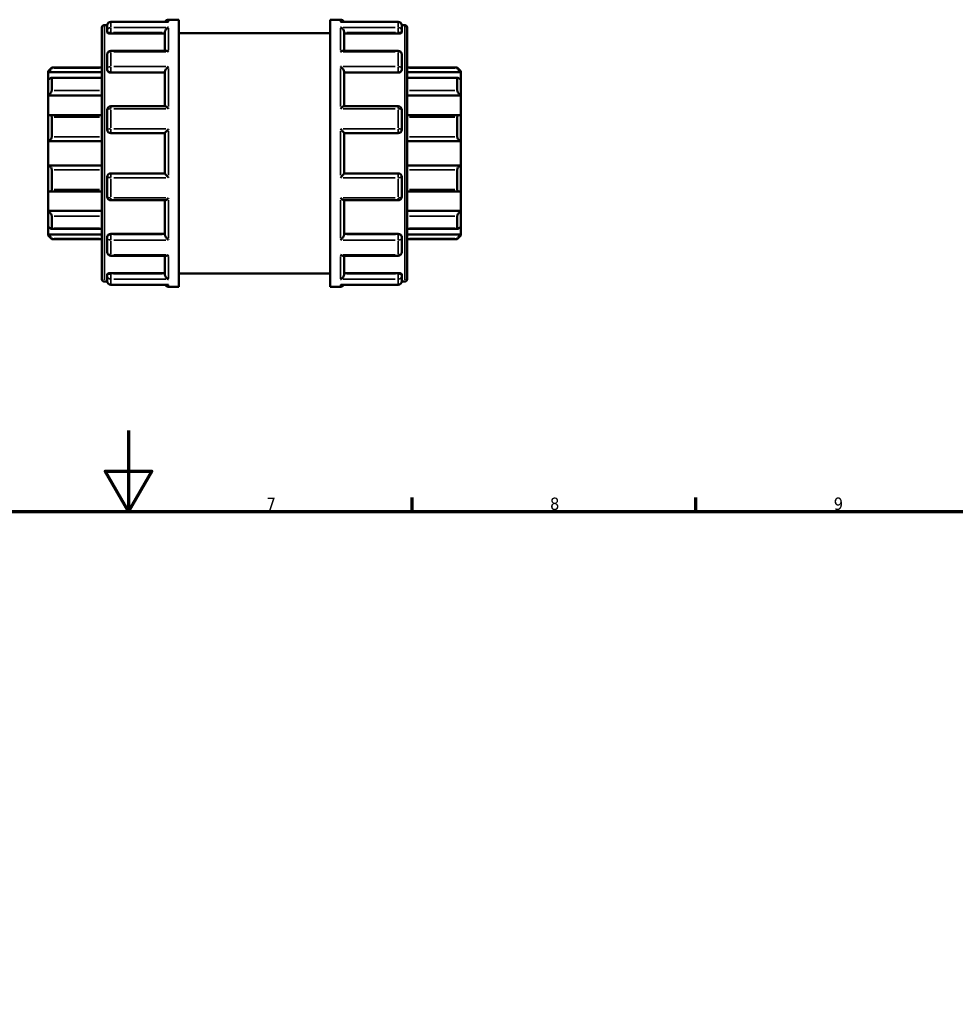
# Model space of a CAD drawing. Header units: millimetres. Extents: x 0 to 905, y -349 to 720.
# Tile 8 of 11: x 394 to 625, y 452 to 695. Entities that reach past the tile are written whole.
import ezdxf

# ---------------------------------------------------------------- set-up
doc = ezdxf.new("R2010")
doc.units = ezdxf.units.MM
for name, color, linetype, lineweight in [('Border (ANSI)', 7, 'Continuous', 70), ('Visible (ANSI)', 7, 'Continuous', 50), ('Visible Narrow (ANSI)', 7, 'Continuous', 35)]:
    doc.layers.add(name, color=color, linetype=linetype, lineweight=lineweight)
doc.styles.add('Note Text (ANSI)', font='tahoma.ttf')

# ---------------------------------------------------------------- blocks, each defined once
blk = doc.blocks.new('Borders Default Border')
at = {"layer": 'Border (ANSI)'}
for p, q in [((490.58, 574), (490.58, 577.45)), ((560.67, 574), (560.67, 577.45))]:
    blk.add_line(p, q, dxfattribs=at)
at = {"layer": 'Border (ANSI)', "flags": 128}
for points in [[(420.5, 594), (420.5, 574), (414.73, 584), (426.27, 584), (420.5, 574)], [(20, 20), (20, 574), (821, 574), (821, 20), (20, 20)]]:
    blk.add_lwpolyline(points, dxfattribs=at)
at = {"layer": 'Border (ANSI)', "char_height": 3.05, "attachment_point": 7, "style": 'Note Text (ANSI)'}
for s, insert in [('7', (454.6, 574.4)), ('8', (524.63, 574.33)), ('9', (594.7, 574.34))]:
    blk.add_mtext(s, dxfattribs=dict(at, insert=insert))

msp = doc.modelspace()

# ---------------------------------------------------------------- linework, layer by layer
at = {"layer": 'Visible (ANSI)'}
for p, q in [((413.923, 631.408), (413.923, 693.557)), ((414.529, 694.162), (415.252, 694.162)), ((415.243, 692.736), (415.243, 694.034)), ((430.238, 694.943), (416.152, 694.943)), ((430.402, 695.482), (432.923, 695.482)), ((432.923, 629.482), (432.923, 695.482)), ((470.323, 629.482), (470.323, 695.482)), ((470.323, 695.482), (472.845, 695.482)), ((487.095, 694.943), (473.008, 694.943)), ((487.994, 694.162), (488.717, 694.162)), ((488.003, 694.034), (488.003, 692.736)), ((489.323, 693.557), (489.323, 631.408)), ((415.243, 692.736), (415.243, 692.374)), ((416.152, 692.056), (429.493, 692.056)), ((429.493, 687.786), (429.493, 692.421)), ((432.923, 692.182), (470.323, 692.182)), ((473.753, 687.786), (473.753, 692.421)), ((487.095, 692.056), (473.753, 692.056)), ((488.003, 692.374), (488.003, 692.736)), ((415.243, 683.332), (415.243, 686.878)), ((429.818, 687.786), (416.152, 687.786)), ((487.095, 687.786), (473.429, 687.786)), ((488.003, 686.878), (488.003, 683.332)), ((400.623, 682.777), (401.532, 683.686)), ((401.532, 683.686), (401.532, 683.535)), ((401.532, 683.686), (413.923, 683.686)), ((489.323, 683.686), (501.715, 683.686)), ((501.715, 683.535), (501.715, 683.686)), ((502.623, 682.777), (501.715, 683.686)), ((400.623, 682.504), (400.623, 682.777)), ((400.623, 682.504), (413.923, 682.504)), ((400.623, 680.632), (400.623, 682.504)), ((413.923, 681.116), (401.422, 681.116)), ((401.532, 681.001), (401.532, 678.027)), ((415.243, 683.332), (415.243, 683.123)), ((416.152, 682.415), (429.493, 682.415)), ((429.493, 674.093), (429.493, 682.633)), ((473.753, 674.093), (473.753, 682.633)), ((487.095, 682.415), (473.753, 682.415)), ((488.003, 683.123), (488.003, 683.332)), ((502.623, 682.504), (489.323, 682.504)), ((501.825, 681.116), (489.323, 681.116)), ((501.715, 678.027), (501.715, 681.001)), ((502.623, 682.777), (502.623, 682.504)), ((502.623, 682.504), (502.623, 680.632)), ((400.623, 676.728), (400.623, 680.632)), ((502.623, 680.632), (502.623, 676.728)), ((400.623, 676.728), (413.923, 676.728)), ((400.623, 671.827), (400.623, 676.728)), ((502.623, 676.728), (489.323, 676.728)), ((502.623, 676.728), (502.623, 671.827)), ((429.549, 674.093), (416.152, 674.093)), ((487.095, 674.093), (473.697, 674.093)), ((400.623, 665.511), (400.623, 671.827)), ((413.923, 671.92), (401.022, 671.92)), ((401.532, 671.393), (401.532, 666.582)), ((415.243, 668.341), (415.243, 673.184)), ((488.003, 673.184), (488.003, 668.341)), ((502.225, 671.92), (489.323, 671.92)), ((501.715, 666.582), (501.715, 671.393)), ((502.623, 671.827), (502.623, 665.511)), ((416.152, 667.432), (429.493, 667.432)), ((429.493, 657.519), (429.493, 667.445)), ((473.753, 657.519), (473.753, 667.445)), ((473.753, 667.432), (487.095, 667.432)), ((400.623, 665.511), (413.923, 665.511)), ((400.623, 659.453), (400.623, 665.511)), ((502.623, 665.511), (489.323, 665.511)), ((502.623, 665.511), (502.623, 659.453)), ((400.623, 653.137), (400.623, 659.453)), ((400.623, 659.453), (413.923, 659.453)), ((502.623, 659.453), (489.323, 659.453)), ((502.623, 659.453), (502.623, 653.137)), ((401.532, 658.382), (401.532, 653.571)), ((429.493, 657.532), (416.152, 657.532)), ((487.095, 657.532), (473.753, 657.532)), ((501.715, 653.571), (501.715, 658.382)), ((415.243, 651.78), (415.243, 656.624)), ((488.003, 656.624), (488.003, 651.78)), ((400.623, 648.236), (400.623, 653.137)), ((401.022, 653.045), (413.923, 653.045)), ((489.323, 653.045), (502.225, 653.045)), ((502.623, 653.137), (502.623, 648.236)), ((416.152, 650.871), (429.549, 650.871)), ((429.493, 642.332), (429.493, 650.871)), ((473.697, 650.871), (487.095, 650.871)), ((473.753, 642.332), (473.753, 650.871)), ((400.623, 644.333), (400.623, 648.236)), ((400.623, 648.236), (413.923, 648.236)), ((401.532, 646.937), (401.532, 643.964)), ((502.623, 648.236), (489.323, 648.236)), ((501.715, 643.964), (501.715, 646.937)), ((502.623, 648.236), (502.623, 644.333)), ((400.623, 642.461), (400.623, 644.333)), ((400.623, 642.187), (400.623, 642.461)), ((400.623, 642.461), (413.923, 642.461)), ((400.623, 642.187), (401.532, 641.279)), ((401.422, 643.849), (413.923, 643.849)), ((416.152, 642.55), (429.493, 642.55)), ((487.095, 642.55), (473.753, 642.55)), ((489.323, 643.849), (501.825, 643.849)), ((502.623, 642.461), (489.323, 642.461)), ((502.623, 642.187), (501.715, 641.279)), ((502.623, 644.333), (502.623, 642.461)), ((502.623, 642.461), (502.623, 642.187)), ((401.532, 641.43), (401.532, 641.279)), ((401.532, 641.279), (413.923, 641.279)), ((415.243, 641.842), (415.243, 641.633)), ((415.243, 638.087), (415.243, 641.633)), ((488.003, 641.633), (488.003, 641.842)), ((488.003, 641.633), (488.003, 638.087)), ((489.323, 641.279), (501.715, 641.279)), ((501.715, 641.279), (501.715, 641.43)), ((416.152, 637.178), (429.818, 637.178)), ((429.493, 632.543), (429.493, 637.178)), ((473.429, 637.178), (487.095, 637.178)), ((473.753, 632.543), (473.753, 637.178)), ((415.243, 632.591), (415.243, 632.228)), ((416.152, 632.909), (429.493, 632.909)), ((432.923, 632.782), (470.323, 632.782)), ((487.095, 632.909), (473.753, 632.909)), ((488.003, 632.228), (488.003, 632.591)), ((414.529, 630.802), (415.252, 630.802)), ((415.243, 630.93), (415.243, 632.228)), ((416.152, 630.022), (430.238, 630.022)), ((473.008, 630.022), (487.095, 630.022)), ((487.994, 630.802), (488.717, 630.802)), ((488.003, 632.228), (488.003, 630.93)), ((430.402, 629.482), (432.923, 629.482)), ((470.323, 629.482), (472.845, 629.482))]:
    msp.add_line(p, q, dxfattribs=at)
for centre, radius, start, end in [((414.529, 693.557), 0.606, 90, 180), ((416.152, 694.034), 0.909, 90, 180), ((430.402, 694.574), 0.909, 90, 156.01478), ((472.845, 694.574), 0.909, 23.98522, 90), ((487.095, 694.034), 0.909, 0, 90), ((488.717, 693.557), 0.606, 0, 90), ((416.152, 686.878), 0.909, 90, 180), ((487.095, 686.878), 0.909, 0, 90), ((416.152, 673.184), 0.909, 90, 180), ((487.095, 673.184), 0.909, 0, 90), ((416.152, 668.341), 0.909, 180, 270), ((487.095, 668.341), 0.909, 270, 0), ((416.152, 656.624), 0.909, 90, 180), ((487.095, 656.624), 0.909, 0, 90), ((416.152, 651.78), 0.909, 180, 270), ((487.095, 651.78), 0.909, 270, 0), ((416.152, 638.087), 0.909, 180, 270), ((487.095, 638.087), 0.909, 270, 0), ((414.529, 631.408), 0.606, 180, 270), ((416.152, 630.93), 0.909, 180, 270), ((430.402, 630.391), 0.909, 203.98522, 270), ((472.845, 630.391), 0.909, 270, 336.01478), ((487.095, 630.93), 0.909, 270, 0), ((488.717, 631.408), 0.606, 270, 0)]:
    msp.add_arc(centre, radius, start, end, dxfattribs=at)
for points, knots in [([(429.493, 692.421), (429.493, 692.501), (429.505, 692.583), (429.553, 692.76), (429.591, 692.85), (429.699, 693.047), (429.775, 693.147), (429.937, 693.318), (430.024, 693.39), (430.205, 693.511), (430.302, 693.559), (430.399, 693.592), (430.401, 693.593), (430.402, 693.593)], [0, 0, 0, 0, 0.02554842, 0.02554842, 0.05485362, 0.05485362, 0.09389105, 0.09389105, 0.1325222, 0.1325222, 0.17309103, 0.17309103, 0.17369216, 0.17369216, 0.17369216, 0.17369216]), ([(430.402, 694.928), (430.401, 694.928), (430.399, 694.928), (430.345, 694.938), (430.291, 694.943), (430.238, 694.943)], [-0.000606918, -0.000606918, -0.000606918, -0.000606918, 0, 0, 0.022721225, 0.022721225, 0.022721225, 0.022721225]), ([(473.008, 694.943), (472.955, 694.943), (472.902, 694.938), (472.847, 694.928), (472.846, 694.928), (472.845, 694.928)], [0.150587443, 0.150587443, 0.150587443, 0.150587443, 0.17309103, 0.17309103, 0.173692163, 0.173692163, 0.173692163, 0.173692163]), ([(472.845, 693.593), (472.846, 693.593), (472.847, 693.592), (472.943, 693.559), (473.038, 693.513), (473.217, 693.395), (473.303, 693.324), (473.465, 693.155), (473.542, 693.055), (473.652, 692.858), (473.691, 692.767), (473.74, 692.59), (473.753, 692.508), (473.753, 692.426), (473.753, 692.423), (473.753, 692.421)], [-0.00060692, -0.00060692, -0.00060692, -0.00060692, 0, 0, 0.04029247, 0.04029247, 0.07871796, 0.07871796, 0.1184803, 0.1184803, 0.148246, 0.148246, 0.17406743, 0.17406743, 0.17474856, 0.17474856, 0.17474856, 0.17474856]), ([(416.152, 692.056), (416.038, 692.056), (415.917, 692.064), (415.693, 692.098), (415.592, 692.123), (415.43, 692.18), (415.359, 692.216), (415.266, 692.294), (415.243, 692.336), (415.243, 692.374)], [0, 0, 0, 0, 0.03419438, 0.03419438, 0.06838875, 0.06838875, 0.10318036, 0.10318036, 0.13797197, 0.13797197, 0.13797197, 0.13797197]), ([(488.003, 692.374), (488.003, 692.336), (487.981, 692.294), (487.887, 692.216), (487.817, 692.18), (487.655, 692.123), (487.553, 692.098), (487.33, 692.064), (487.209, 692.056), (487.095, 692.056)], [0.13830107, 0.13830107, 0.13830107, 0.13830107, 0.17309268, 0.17309268, 0.20788428, 0.20788428, 0.24207866, 0.24207866, 0.27627304, 0.27627304, 0.27627304, 0.27627304]), ([(430.402, 687.569), (430.401, 687.569), (430.399, 687.57), (430.303, 687.633), (430.209, 687.684), (430.029, 687.755), (429.944, 687.778), (429.848, 687.786), (429.833, 687.786), (429.818, 687.786)], [-0.000606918, -0.000606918, -0.000606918, -0.000606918, 0, 0, 0.040292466, 0.040292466, 0.078717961, 0.078717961, 0.086234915, 0.086234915, 0.086234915, 0.086234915]), ([(473.429, 687.786), (473.416, 687.786), (473.403, 687.786), (473.31, 687.78), (473.223, 687.757), (473.041, 687.685), (472.945, 687.634), (472.847, 687.57), (472.846, 687.569), (472.845, 687.569)], [0.087679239, 0.087679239, 0.087679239, 0.087679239, 0.093891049, 0.093891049, 0.132522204, 0.132522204, 0.17309103, 0.17309103, 0.173692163, 0.173692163, 0.173692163, 0.173692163]), ([(401.532, 683.535), (401.532, 683.527), (401.525, 683.512), (401.499, 683.47), (401.48, 683.443), (401.406, 683.346), (401.336, 683.262), (401.172, 683.075), (401.063, 682.956), (400.841, 682.723), (400.728, 682.608), (400.623, 682.504)], [0.17135449, 0.17135449, 0.17135449, 0.17135449, 0.19067973, 0.19067973, 0.21000496, 0.21000496, 0.24865543, 0.24865543, 0.29568221, 0.29568221, 0.33984476, 0.33984476, 0.33984476, 0.33984476]), ([(429.493, 682.633), (429.493, 682.687), (429.505, 682.75), (429.553, 682.895), (429.591, 682.978), (429.699, 683.17), (429.775, 683.279), (429.937, 683.483), (430.024, 683.58), (430.205, 683.76), (430.302, 683.845), (430.399, 683.92), (430.401, 683.921), (430.402, 683.923)], [0, 0, 0, 0, 0.02554842, 0.02554842, 0.05485362, 0.05485362, 0.09389105, 0.09389105, 0.1325222, 0.1325222, 0.17309103, 0.17309103, 0.17369216, 0.17369216, 0.17369216, 0.17369216]), ([(472.845, 683.923), (472.846, 683.921), (472.847, 683.92), (472.943, 683.846), (473.038, 683.763), (473.217, 683.586), (473.303, 683.491), (473.465, 683.288), (473.542, 683.178), (473.652, 682.985), (473.691, 682.902), (473.74, 682.755), (473.753, 682.692), (473.753, 682.636), (473.753, 682.634), (473.753, 682.633)], [-0.00060692, -0.00060692, -0.00060692, -0.00060692, 0, 0, 0.04029247, 0.04029247, 0.07871796, 0.07871796, 0.1184803, 0.1184803, 0.148246, 0.148246, 0.17406743, 0.17406743, 0.17474856, 0.17474856, 0.17474856, 0.17474856]), ([(502.623, 682.504), (502.518, 682.608), (502.406, 682.723), (502.184, 682.956), (502.075, 683.075), (501.911, 683.262), (501.84, 683.346), (501.767, 683.443), (501.747, 683.47), (501.721, 683.512), (501.715, 683.527), (501.715, 683.535)], [0.32674425, 0.32674425, 0.32674425, 0.32674425, 0.3709068, 0.3709068, 0.41793358, 0.41793358, 0.45658404, 0.45658404, 0.47590928, 0.47590928, 0.49523451, 0.49523451, 0.49523451, 0.49523451]), ([(400.623, 680.632), (400.728, 680.725), (400.841, 680.816), (401.063, 680.973), (401.172, 681.038), (401.336, 681.106), (401.406, 681.123), (401.48, 681.107), (401.499, 681.095), (401.525, 681.058), (401.532, 681.032), (401.532, 681.001)], [0.32674425, 0.32674425, 0.32674425, 0.32674425, 0.3709068, 0.3709068, 0.41793358, 0.41793358, 0.45658404, 0.45658404, 0.47590928, 0.47590928, 0.49523451, 0.49523451, 0.49523451, 0.49523451]), ([(416.152, 682.415), (416.038, 682.415), (415.917, 682.433), (415.693, 682.505), (415.592, 682.56), (415.43, 682.686), (415.359, 682.766), (415.266, 682.941), (415.243, 683.035), (415.243, 683.123)], [0, 0, 0, 0, 0.03419438, 0.03419438, 0.06838875, 0.06838875, 0.10318036, 0.10318036, 0.13797197, 0.13797197, 0.13797197, 0.13797197]), ([(488.003, 683.123), (488.003, 683.035), (487.981, 682.941), (487.887, 682.766), (487.817, 682.686), (487.655, 682.56), (487.553, 682.505), (487.33, 682.433), (487.209, 682.415), (487.095, 682.415)], [0.13830107, 0.13830107, 0.13830107, 0.13830107, 0.17309268, 0.17309268, 0.20788428, 0.20788428, 0.24207866, 0.24207866, 0.27627304, 0.27627304, 0.27627304, 0.27627304]), ([(501.715, 681.001), (501.715, 681.032), (501.721, 681.058), (501.747, 681.095), (501.767, 681.107), (501.84, 681.123), (501.911, 681.106), (502.075, 681.038), (502.184, 680.973), (502.406, 680.816), (502.518, 680.725), (502.623, 680.632)], [0.17135449, 0.17135449, 0.17135449, 0.17135449, 0.19067973, 0.19067973, 0.21000496, 0.21000496, 0.24865543, 0.24865543, 0.29568221, 0.29568221, 0.33984476, 0.33984476, 0.33984476, 0.33984476]), ([(401.532, 678.027), (401.532, 677.984), (401.525, 677.934), (401.499, 677.829), (401.48, 677.772), (401.406, 677.6), (401.336, 677.48), (401.172, 677.247), (401.063, 677.119), (400.841, 676.898), (400.728, 676.804), (400.623, 676.728)], [0.17135449, 0.17135449, 0.17135449, 0.17135449, 0.19067973, 0.19067973, 0.21000496, 0.21000496, 0.24865543, 0.24865543, 0.29568221, 0.29568221, 0.33984476, 0.33984476, 0.33984476, 0.33984476]), ([(502.623, 676.728), (502.518, 676.804), (502.406, 676.898), (502.184, 677.119), (502.075, 677.247), (501.911, 677.48), (501.84, 677.6), (501.767, 677.772), (501.747, 677.829), (501.721, 677.934), (501.715, 677.984), (501.715, 678.027)], [0.32674425, 0.32674425, 0.32674425, 0.32674425, 0.3709068, 0.3709068, 0.41793358, 0.41793358, 0.45658404, 0.45658404, 0.47590928, 0.47590928, 0.49523451, 0.49523451, 0.49523451, 0.49523451]), ([(430.402, 673.488), (430.401, 673.489), (430.399, 673.49), (430.303, 673.582), (430.209, 673.667), (430.029, 673.818), (429.944, 673.885), (429.782, 673.998), (429.705, 674.044), (429.606, 674.085), (429.574, 674.093), (429.549, 674.093)], [-0.00060692, -0.00060692, -0.00060692, -0.00060692, 0, 0, 0.04029247, 0.04029247, 0.07871796, 0.07871796, 0.1184803, 0.1184803, 0.14143731, 0.14143731, 0.14143731, 0.14143731]), ([(473.697, 674.093), (473.674, 674.093), (473.643, 674.085), (473.547, 674.046), (473.472, 674.002), (473.31, 673.89), (473.223, 673.822), (473.041, 673.67), (472.945, 673.583), (472.847, 673.49), (472.846, 673.489), (472.845, 673.488)], [0.03299979, 0.03299979, 0.03299979, 0.03299979, 0.05485362, 0.05485362, 0.09389105, 0.09389105, 0.1325222, 0.1325222, 0.17309103, 0.17309103, 0.17369216, 0.17369216, 0.17369216, 0.17369216]), ([(400.623, 671.827), (400.728, 671.874), (400.841, 671.906), (401.063, 671.927), (401.172, 671.913), (401.336, 671.837), (401.406, 671.78), (401.48, 671.657), (401.499, 671.61), (401.525, 671.508), (401.532, 671.452), (401.532, 671.393)], [0.32674425, 0.32674425, 0.32674425, 0.32674425, 0.3709068, 0.3709068, 0.41793358, 0.41793358, 0.45658404, 0.45658404, 0.47590928, 0.47590928, 0.49523451, 0.49523451, 0.49523451, 0.49523451]), ([(501.715, 671.393), (501.715, 671.452), (501.721, 671.508), (501.747, 671.61), (501.767, 671.657), (501.84, 671.78), (501.911, 671.837), (502.075, 671.913), (502.184, 671.927), (502.406, 671.906), (502.518, 671.874), (502.623, 671.827)], [0.17135449, 0.17135449, 0.17135449, 0.17135449, 0.19067973, 0.19067973, 0.21000496, 0.21000496, 0.24865543, 0.24865543, 0.29568221, 0.29568221, 0.33984476, 0.33984476, 0.33984476, 0.33984476]), ([(401.532, 666.582), (401.532, 666.519), (401.525, 666.454), (401.499, 666.325), (401.48, 666.262), (401.406, 666.08), (401.336, 665.97), (401.172, 665.779), (401.063, 665.691), (400.841, 665.568), (400.728, 665.529), (400.623, 665.511)], [0.17135449, 0.17135449, 0.17135449, 0.17135449, 0.19067973, 0.19067973, 0.21000496, 0.21000496, 0.24865543, 0.24865543, 0.29568221, 0.29568221, 0.33984476, 0.33984476, 0.33984476, 0.33984476]), ([(429.493, 667.445), (429.493, 667.46), (429.505, 667.486), (429.553, 667.562), (429.591, 667.613), (429.699, 667.75), (429.775, 667.839), (429.937, 668.021), (430.024, 668.116), (430.205, 668.308), (430.302, 668.407), (430.399, 668.504), (430.401, 668.506), (430.402, 668.507)], [0, 0, 0, 0, 0.02554842, 0.02554842, 0.05485362, 0.05485362, 0.09389105, 0.09389105, 0.1325222, 0.1325222, 0.17309103, 0.17309103, 0.17369216, 0.17369216, 0.17369216, 0.17369216]), ([(472.845, 668.507), (472.846, 668.506), (472.847, 668.504), (472.943, 668.409), (473.038, 668.311), (473.217, 668.122), (473.303, 668.029), (473.465, 667.846), (473.542, 667.756), (473.652, 667.618), (473.691, 667.565), (473.74, 667.488), (473.753, 667.461), (473.753, 667.446), (473.753, 667.446), (473.753, 667.445)], [-0.00060692, -0.00060692, -0.00060692, -0.00060692, 0, 0, 0.04029247, 0.04029247, 0.07871796, 0.07871796, 0.1184803, 0.1184803, 0.148246, 0.148246, 0.17406743, 0.17406743, 0.17474856, 0.17474856, 0.17474856, 0.17474856]), ([(502.623, 665.511), (502.518, 665.529), (502.406, 665.568), (502.184, 665.691), (502.075, 665.779), (501.911, 665.97), (501.84, 666.08), (501.767, 666.262), (501.747, 666.325), (501.721, 666.454), (501.715, 666.519), (501.715, 666.582)], [0.32674425, 0.32674425, 0.32674425, 0.32674425, 0.3709068, 0.3709068, 0.41793358, 0.41793358, 0.45658404, 0.45658404, 0.47590928, 0.47590928, 0.49523451, 0.49523451, 0.49523451, 0.49523451]), ([(400.623, 659.453), (400.728, 659.435), (400.841, 659.397), (401.063, 659.274), (401.172, 659.186), (401.336, 658.995), (401.406, 658.885), (401.48, 658.703), (401.499, 658.639), (401.525, 658.51), (401.532, 658.445), (401.532, 658.382)], [0.32674425, 0.32674425, 0.32674425, 0.32674425, 0.3709068, 0.3709068, 0.41793358, 0.41793358, 0.45658404, 0.45658404, 0.47590928, 0.47590928, 0.49523451, 0.49523451, 0.49523451, 0.49523451]), ([(501.715, 658.382), (501.715, 658.445), (501.721, 658.51), (501.747, 658.639), (501.767, 658.703), (501.84, 658.885), (501.911, 658.995), (502.075, 659.186), (502.184, 659.274), (502.406, 659.397), (502.518, 659.435), (502.623, 659.453)], [0.17135449, 0.17135449, 0.17135449, 0.17135449, 0.19067973, 0.19067973, 0.21000496, 0.21000496, 0.24865543, 0.24865543, 0.29568221, 0.29568221, 0.33984476, 0.33984476, 0.33984476, 0.33984476]), ([(430.402, 656.458), (430.401, 656.459), (430.399, 656.461), (430.303, 656.556), (430.209, 656.653), (430.029, 656.843), (429.944, 656.936), (429.782, 657.118), (429.705, 657.208), (429.595, 657.347), (429.556, 657.399), (429.507, 657.477), (429.494, 657.503), (429.493, 657.519), (429.493, 657.519), (429.493, 657.519)], [-0.00060692, -0.00060692, -0.00060692, -0.00060692, 0, 0, 0.04029247, 0.04029247, 0.07871796, 0.07871796, 0.1184803, 0.1184803, 0.148246, 0.148246, 0.17406743, 0.17406743, 0.17474856, 0.17474856, 0.17474856, 0.17474856]), ([(473.753, 657.519), (473.753, 657.505), (473.741, 657.479), (473.693, 657.403), (473.655, 657.351), (473.547, 657.215), (473.472, 657.126), (473.31, 656.944), (473.223, 656.849), (473.041, 656.657), (472.945, 656.558), (472.847, 656.461), (472.846, 656.459), (472.845, 656.458)], [0, 0, 0, 0, 0.02554842, 0.02554842, 0.05485362, 0.05485362, 0.09389105, 0.09389105, 0.1325222, 0.1325222, 0.17309103, 0.17309103, 0.17369216, 0.17369216, 0.17369216, 0.17369216]), ([(401.532, 653.571), (401.532, 653.513), (401.525, 653.457), (401.499, 653.354), (401.48, 653.307), (401.406, 653.185), (401.336, 653.127), (401.172, 653.052), (401.063, 653.037), (400.841, 653.058), (400.728, 653.091), (400.623, 653.137)], [0.17135449, 0.17135449, 0.17135449, 0.17135449, 0.19067973, 0.19067973, 0.21000496, 0.21000496, 0.24865543, 0.24865543, 0.29568221, 0.29568221, 0.33984476, 0.33984476, 0.33984476, 0.33984476]), ([(502.623, 653.137), (502.518, 653.091), (502.406, 653.058), (502.184, 653.037), (502.075, 653.052), (501.911, 653.127), (501.84, 653.185), (501.767, 653.307), (501.747, 653.354), (501.721, 653.457), (501.715, 653.513), (501.715, 653.571)], [0.32674425, 0.32674425, 0.32674425, 0.32674425, 0.3709068, 0.3709068, 0.41793358, 0.41793358, 0.45658404, 0.45658404, 0.47590928, 0.47590928, 0.49523451, 0.49523451, 0.49523451, 0.49523451]), ([(429.549, 650.871), (429.573, 650.871), (429.603, 650.879), (429.699, 650.918), (429.775, 650.963), (429.937, 651.075), (430.024, 651.142), (430.205, 651.295), (430.302, 651.382), (430.399, 651.474), (430.401, 651.476), (430.402, 651.477)], [0.03299979, 0.03299979, 0.03299979, 0.03299979, 0.05485362, 0.05485362, 0.09389105, 0.09389105, 0.1325222, 0.1325222, 0.17309103, 0.17309103, 0.17369216, 0.17369216, 0.17369216, 0.17369216]), ([(472.845, 651.477), (472.846, 651.476), (472.847, 651.474), (472.943, 651.383), (473.038, 651.298), (473.217, 651.147), (473.303, 651.08), (473.465, 650.967), (473.542, 650.921), (473.641, 650.88), (473.673, 650.871), (473.697, 650.871)], [-0.00060692, -0.00060692, -0.00060692, -0.00060692, 0, 0, 0.04029247, 0.04029247, 0.07871796, 0.07871796, 0.1184803, 0.1184803, 0.14143731, 0.14143731, 0.14143731, 0.14143731]), ([(400.623, 648.236), (400.728, 648.161), (400.841, 648.066), (401.063, 647.846), (401.172, 647.718), (401.336, 647.484), (401.406, 647.365), (401.48, 647.192), (401.499, 647.136), (401.525, 647.03), (401.532, 646.981), (401.532, 646.937)], [0.32674425, 0.32674425, 0.32674425, 0.32674425, 0.3709068, 0.3709068, 0.41793358, 0.41793358, 0.45658404, 0.45658404, 0.47590928, 0.47590928, 0.49523451, 0.49523451, 0.49523451, 0.49523451]), ([(501.715, 646.937), (501.715, 646.981), (501.721, 647.03), (501.747, 647.136), (501.767, 647.192), (501.84, 647.365), (501.911, 647.484), (502.075, 647.718), (502.184, 647.846), (502.406, 648.066), (502.518, 648.161), (502.623, 648.236)], [0.17135449, 0.17135449, 0.17135449, 0.17135449, 0.19067973, 0.19067973, 0.21000496, 0.21000496, 0.24865543, 0.24865543, 0.29568221, 0.29568221, 0.33984476, 0.33984476, 0.33984476, 0.33984476]), ([(401.532, 643.964), (401.532, 643.933), (401.525, 643.907), (401.499, 643.87), (401.48, 643.858), (401.406, 643.842), (401.336, 643.858), (401.172, 643.927), (401.063, 643.991), (400.841, 644.149), (400.728, 644.24), (400.623, 644.333)], [0.17135449, 0.17135449, 0.17135449, 0.17135449, 0.19067973, 0.19067973, 0.21000496, 0.21000496, 0.24865543, 0.24865543, 0.29568221, 0.29568221, 0.33984476, 0.33984476, 0.33984476, 0.33984476]), ([(400.623, 642.461), (400.728, 642.357), (400.841, 642.242), (401.063, 642.009), (401.172, 641.89), (401.336, 641.703), (401.406, 641.618), (401.48, 641.522), (401.499, 641.494), (401.525, 641.452), (401.532, 641.438), (401.532, 641.43)], [0.32674425, 0.32674425, 0.32674425, 0.32674425, 0.3709068, 0.3709068, 0.41793358, 0.41793358, 0.45658404, 0.45658404, 0.47590928, 0.47590928, 0.49523451, 0.49523451, 0.49523451, 0.49523451]), ([(415.243, 641.842), (415.243, 641.93), (415.266, 642.024), (415.359, 642.199), (415.43, 642.279), (415.592, 642.405), (415.693, 642.46), (415.917, 642.532), (416.038, 642.55), (416.152, 642.55)], [-0.13797197, -0.13797197, -0.13797197, -0.13797197, -0.10318036, -0.10318036, -0.06838875, -0.06838875, -0.03419438, -0.03419438, 0, 0, 0, 0]), ([(430.402, 641.042), (430.401, 641.043), (430.399, 641.044), (430.303, 641.118), (430.209, 641.202), (430.029, 641.379), (429.944, 641.474), (429.782, 641.677), (429.705, 641.787), (429.595, 641.98), (429.556, 642.063), (429.507, 642.21), (429.494, 642.272), (429.493, 642.329), (429.493, 642.33), (429.493, 642.332)], [-0.00060692, -0.00060692, -0.00060692, -0.00060692, 0, 0, 0.04029247, 0.04029247, 0.07871796, 0.07871796, 0.1184803, 0.1184803, 0.148246, 0.148246, 0.17406743, 0.17406743, 0.17474856, 0.17474856, 0.17474856, 0.17474856]), ([(473.753, 642.332), (473.753, 642.277), (473.741, 642.215), (473.693, 642.069), (473.655, 641.987), (473.547, 641.795), (473.472, 641.686), (473.31, 641.482), (473.223, 641.385), (473.041, 641.204), (472.945, 641.12), (472.847, 641.044), (472.846, 641.043), (472.845, 641.042)], [0, 0, 0, 0, 0.02554842, 0.02554842, 0.05485362, 0.05485362, 0.09389105, 0.09389105, 0.1325222, 0.1325222, 0.17309103, 0.17309103, 0.17369216, 0.17369216, 0.17369216, 0.17369216]), ([(487.095, 642.55), (487.209, 642.55), (487.33, 642.532), (487.553, 642.46), (487.655, 642.405), (487.817, 642.279), (487.887, 642.199), (487.981, 642.024), (488.003, 641.93), (488.003, 641.842)], [0.27627304, 0.27627304, 0.27627304, 0.27627304, 0.31046741, 0.31046741, 0.34466179, 0.34466179, 0.3794534, 0.3794534, 0.41424501, 0.41424501, 0.41424501, 0.41424501]), ([(502.623, 644.333), (502.518, 644.24), (502.406, 644.149), (502.184, 643.991), (502.075, 643.927), (501.911, 643.858), (501.84, 643.842), (501.767, 643.858), (501.747, 643.87), (501.721, 643.907), (501.715, 643.933), (501.715, 643.964)], [0.32674425, 0.32674425, 0.32674425, 0.32674425, 0.3709068, 0.3709068, 0.41793358, 0.41793358, 0.45658404, 0.45658404, 0.47590928, 0.47590928, 0.49523451, 0.49523451, 0.49523451, 0.49523451]), ([(501.715, 641.43), (501.715, 641.438), (501.721, 641.452), (501.747, 641.494), (501.767, 641.522), (501.84, 641.618), (501.911, 641.703), (502.075, 641.89), (502.184, 642.009), (502.406, 642.242), (502.518, 642.357), (502.623, 642.461)], [0.17135449, 0.17135449, 0.17135449, 0.17135449, 0.19067973, 0.19067973, 0.21000496, 0.21000496, 0.24865543, 0.24865543, 0.29568221, 0.29568221, 0.33984476, 0.33984476, 0.33984476, 0.33984476]), ([(429.818, 637.178), (429.83, 637.178), (429.843, 637.179), (429.937, 637.185), (430.024, 637.207), (430.205, 637.279), (430.302, 637.33), (430.399, 637.394), (430.401, 637.395), (430.402, 637.396)], [0.087679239, 0.087679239, 0.087679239, 0.087679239, 0.093891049, 0.093891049, 0.132522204, 0.132522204, 0.17309103, 0.17309103, 0.173692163, 0.173692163, 0.173692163, 0.173692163]), ([(472.845, 637.396), (472.846, 637.395), (472.847, 637.394), (472.943, 637.332), (473.038, 637.281), (473.217, 637.209), (473.303, 637.187), (473.398, 637.179), (473.414, 637.178), (473.429, 637.178)], [-0.000606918, -0.000606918, -0.000606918, -0.000606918, 0, 0, 0.040292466, 0.040292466, 0.078717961, 0.078717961, 0.086234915, 0.086234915, 0.086234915, 0.086234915]), ([(415.243, 632.591), (415.243, 632.629), (415.266, 632.671), (415.359, 632.749), (415.43, 632.785), (415.592, 632.842), (415.693, 632.867), (415.917, 632.9), (416.038, 632.909), (416.152, 632.909)], [-0.13797197, -0.13797197, -0.13797197, -0.13797197, -0.10318036, -0.10318036, -0.06838875, -0.06838875, -0.03419438, -0.03419438, 0, 0, 0, 0]), ([(430.402, 631.371), (430.401, 631.372), (430.399, 631.372), (430.303, 631.405), (430.209, 631.452), (430.029, 631.57), (429.944, 631.64), (429.782, 631.809), (429.705, 631.91), (429.595, 632.107), (429.556, 632.198), (429.507, 632.374), (429.494, 632.457), (429.493, 632.539), (429.493, 632.541), (429.493, 632.543)], [-0.00060692, -0.00060692, -0.00060692, -0.00060692, 0, 0, 0.04029247, 0.04029247, 0.07871796, 0.07871796, 0.1184803, 0.1184803, 0.148246, 0.148246, 0.17406743, 0.17406743, 0.17474856, 0.17474856, 0.17474856, 0.17474856]), ([(473.753, 632.543), (473.753, 632.463), (473.741, 632.381), (473.693, 632.205), (473.655, 632.115), (473.547, 631.918), (473.472, 631.818), (473.31, 631.646), (473.223, 631.574), (473.041, 631.454), (472.945, 631.406), (472.847, 631.372), (472.846, 631.372), (472.845, 631.371)], [0, 0, 0, 0, 0.02554842, 0.02554842, 0.05485362, 0.05485362, 0.09389105, 0.09389105, 0.1325222, 0.1325222, 0.17309103, 0.17309103, 0.17369216, 0.17369216, 0.17369216, 0.17369216]), ([(487.095, 632.909), (487.209, 632.909), (487.33, 632.9), (487.553, 632.867), (487.655, 632.842), (487.817, 632.785), (487.887, 632.749), (487.981, 632.671), (488.003, 632.629), (488.003, 632.591)], [0.27627304, 0.27627304, 0.27627304, 0.27627304, 0.31046741, 0.31046741, 0.34466179, 0.34466179, 0.3794534, 0.3794534, 0.41424501, 0.41424501, 0.41424501, 0.41424501]), ([(430.238, 630.022), (430.291, 630.022), (430.345, 630.027), (430.399, 630.036), (430.401, 630.037), (430.402, 630.037)], [0.150587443, 0.150587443, 0.150587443, 0.150587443, 0.17309103, 0.17309103, 0.173692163, 0.173692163, 0.173692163, 0.173692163]), ([(472.845, 630.037), (472.846, 630.037), (472.847, 630.036), (472.902, 630.027), (472.955, 630.022), (473.008, 630.022)], [-0.000606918, -0.000606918, -0.000606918, -0.000606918, 0, 0, 0.022721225, 0.022721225, 0.022721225, 0.022721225])]:
    msp.add_open_spline(points, degree=3, knots=knots, dxfattribs=at)
at = {"layer": 'Visible Narrow (ANSI)'}
for p, q in [((414.529, 693.772), (414.529, 631.192)), ((416.152, 694.929), (416.152, 694.943)), ((416.152, 694.88), (416.152, 693.678)), ((416.152, 692.353), (416.152, 693.563)), ((416.864, 694.928), (429.689, 694.928)), ((429.689, 693.593), (416.864, 693.593)), ((430.402, 695.481), (430.402, 694.982)), ((430.402, 693.386), (430.402, 687.958)), ((472.845, 694.982), (472.845, 695.481)), ((472.845, 687.958), (472.845, 693.386)), ((473.557, 694.928), (486.382, 694.928)), ((486.382, 693.593), (473.557, 693.593)), ((487.095, 694.943), (487.095, 694.929)), ((487.095, 693.678), (487.095, 694.88)), ((487.095, 693.563), (487.095, 692.353)), ((488.717, 631.192), (488.717, 693.772)), ((416.152, 692.067), (416.152, 692.271)), ((416.819, 692.282), (428.826, 692.282)), ((474.42, 692.282), (486.427, 692.282)), ((487.095, 692.271), (487.095, 692.067)), ((416.152, 687.589), (416.152, 687.786)), ((416.152, 687.4), (416.152, 684.118)), ((416.864, 687.569), (429.689, 687.569)), ((473.557, 687.569), (486.382, 687.569)), ((487.095, 687.786), (487.095, 687.589)), ((487.095, 684.118), (487.095, 687.4)), ((413.304, 683.535), (402.152, 683.535)), ((416.152, 682.588), (416.152, 683.86)), ((429.689, 683.923), (416.864, 683.923)), ((430.402, 683.458), (430.402, 674.057)), ((472.845, 674.057), (472.845, 683.458)), ((486.382, 683.923), (473.557, 683.923)), ((487.095, 683.86), (487.095, 682.588)), ((501.095, 683.535), (489.943, 683.535)), ((402.152, 681.001), (413.304, 681.001)), ((416.152, 682.421), (416.152, 682.539)), ((416.819, 682.545), (428.826, 682.545)), ((474.42, 682.545), (486.427, 682.545)), ((487.095, 682.539), (487.095, 682.421)), ((489.943, 681.001), (501.095, 681.001)), ((413.304, 678.027), (402.152, 678.027)), ((501.095, 678.027), (489.943, 678.027)), ((416.152, 673.54), (416.152, 674.091)), ((487.095, 674.091), (487.095, 673.54)), ((402.152, 671.393), (413.304, 671.393)), ((416.152, 673.244), (416.152, 668.761)), ((416.864, 673.488), (429.689, 673.488)), ((473.557, 673.488), (486.382, 673.488)), ((487.095, 668.761), (487.095, 673.244)), ((489.943, 671.393), (501.095, 671.393)), ((413.304, 666.582), (402.152, 666.582)), ((416.152, 667.436), (416.152, 668.428)), ((429.689, 668.507), (416.864, 668.507)), ((430.402, 667.91), (430.402, 657.054)), ((472.845, 657.054), (472.845, 667.91)), ((486.382, 668.507), (473.557, 668.507)), ((487.095, 668.428), (487.095, 667.436)), ((501.095, 666.582), (489.943, 666.582)), ((402.152, 658.382), (413.304, 658.382)), ((416.152, 656.537), (416.152, 657.529)), ((487.095, 657.529), (487.095, 656.537)), ((489.943, 658.382), (501.095, 658.382)), ((416.152, 656.204), (416.152, 651.721)), ((416.864, 656.458), (429.689, 656.458)), ((473.557, 656.458), (486.382, 656.458)), ((487.095, 651.721), (487.095, 656.204)), ((413.304, 653.571), (402.152, 653.571)), ((501.095, 653.571), (489.943, 653.571)), ((416.152, 650.873), (416.152, 651.425)), ((429.689, 651.477), (416.864, 651.477)), ((430.402, 650.908), (430.402, 641.506)), ((472.845, 641.506), (472.845, 650.908)), ((486.382, 651.477), (473.557, 651.477)), ((487.095, 651.425), (487.095, 650.873)), ((402.152, 646.937), (413.304, 646.937)), ((489.943, 646.937), (501.095, 646.937)), ((413.304, 643.964), (402.152, 643.964)), ((416.152, 642.426), (416.152, 642.544)), ((416.152, 641.105), (416.152, 642.377)), ((428.826, 642.42), (416.819, 642.42)), ((486.427, 642.42), (474.42, 642.42)), ((487.095, 642.544), (487.095, 642.426)), ((487.095, 642.377), (487.095, 641.105)), ((501.095, 643.964), (489.943, 643.964)), ((402.152, 641.43), (413.304, 641.43)), ((416.152, 640.847), (416.152, 637.565)), ((416.864, 641.042), (429.689, 641.042)), ((473.557, 641.042), (486.382, 641.042)), ((487.095, 637.565), (487.095, 640.847)), ((489.943, 641.43), (501.095, 641.43)), ((416.152, 637.179), (416.152, 637.376)), ((429.689, 637.396), (416.864, 637.396)), ((486.382, 637.396), (473.557, 637.396)), ((487.095, 637.376), (487.095, 637.179)), ((430.402, 637.007), (430.402, 631.579)), ((472.845, 631.579), (472.845, 637.007)), ((416.152, 632.694), (416.152, 632.897)), ((416.152, 631.401), (416.152, 632.612)), ((428.826, 632.683), (416.819, 632.683)), ((486.427, 632.683), (474.42, 632.683)), ((487.095, 632.897), (487.095, 632.694)), ((487.095, 632.612), (487.095, 631.401)), ((416.152, 631.286), (416.152, 630.085)), ((416.152, 630.022), (416.152, 630.035)), ((416.864, 631.371), (429.689, 631.371)), ((429.689, 630.037), (416.864, 630.037)), ((430.402, 629.983), (430.402, 629.484)), ((472.845, 629.484), (472.845, 629.983)), ((473.557, 631.371), (486.382, 631.371)), ((486.382, 630.037), (473.557, 630.037)), ((487.095, 630.085), (487.095, 631.286)), ((487.095, 630.035), (487.095, 630.022))]:
    msp.add_line(p, q, dxfattribs=at)
for centre, major_axis, ratio, start_param, end_param in [((416.152, 694.034), (-0.909, 0), 0.9831939, 4.7909288, 6.2046455), ((416.152, 692.736), (-0.909, 0), 0.9427532, 4.7909288, 6.2046455), ((487.095, 694.034), (0.909, 0), 0.9831939, 0.0785398, 1.4922565), ((487.095, 692.736), (0.909, 0), 0.9427532, 0.0785398, 1.4922565), ((416.152, 692.736), (-0.909, 0), 0.5, 0.0785398, 1.4922565), ((487.095, 692.736), (0.909, 0), 0.5, 4.7909288, 6.2046455), ((416.152, 686.878), (-0.909, 0), 0.7601886, 4.7909288, 6.2046455), ((487.095, 686.878), (0.909, 0), 0.7601886, 0.0785398, 1.4922565), ((416.152, 683.332), (-0.909, 0), 0.6497025, 4.7909288, 6.2046455), ((487.095, 683.332), (0.909, 0), 0.6497025, 0.0785398, 1.4922565), ((416.152, 683.332), (-0.909, 0), 0.8660254, 0.0785398, 1.4922565), ((487.095, 683.332), (0.909, 0), 0.8660254, 4.7909288, 6.2046455), ((416.152, 673.184), (-0.909, 0), 0.3334913, 4.7909288, 6.2046455), ((487.095, 673.184), (0.909, 0), 0.3334913, 0.0785398, 1.4922565), ((416.152, 668.341), (-0.909, 0), 0.1825646, 4.7909288, 6.2046455), ((487.095, 668.341), (0.909, 0), 0.1825646, 0.0785398, 1.4922565), ((416.152, 656.624), (-0.909, 0), 0.1825646, 0.0785398, 1.4922565), ((487.095, 656.624), (0.909, 0), 0.1825646, 4.7909288, 6.2046455), ((416.152, 651.78), (-0.909, 0), 0.3334913, 0.0785398, 1.4922565), ((487.095, 651.78), (0.909, 0), 0.3334913, 4.7909288, 6.2046455), ((416.152, 641.633), (-0.909, 0), 0.8660254, 4.7909288, 6.2046455), ((487.095, 641.633), (0.909, 0), 0.8660254, 0.0785398, 1.4922565), ((416.152, 641.633), (-0.909, 0), 0.6497025, 0.0785398, 1.4922565), ((487.095, 641.633), (0.909, 0), 0.6497025, 4.7909288, 6.2046455), ((416.152, 638.087), (-0.909, 0), 0.7601886, 0.0785398, 1.4922565), ((487.095, 638.087), (0.909, 0), 0.7601886, 4.7909288, 6.2046455), ((416.152, 632.228), (-0.909, 0), 0.5, 4.7909288, 6.2046455), ((487.095, 632.228), (0.909, 0), 0.5, 0.0785398, 1.4922565), ((416.152, 632.228), (-0.909, 0), 0.9427532, 0.0785398, 1.4922565), ((416.152, 630.93), (-0.909, 0), 0.9831939, 0.0785398, 1.4922565), ((487.095, 632.228), (0.909, 0), 0.9427532, 4.7909288, 6.2046455), ((487.095, 630.93), (0.909, 0), 0.9831939, 4.7909288, 6.2046455)]:
    msp.add_ellipse(centre, major_axis=major_axis, ratio=ratio, start_param=start_param, end_param=end_param, dxfattribs=at)

# ---------------------------------------------------------------- block references
msp.add_blockref('Borders Default Border', (0, 0))

doc.saveas('drawing.dxf')
